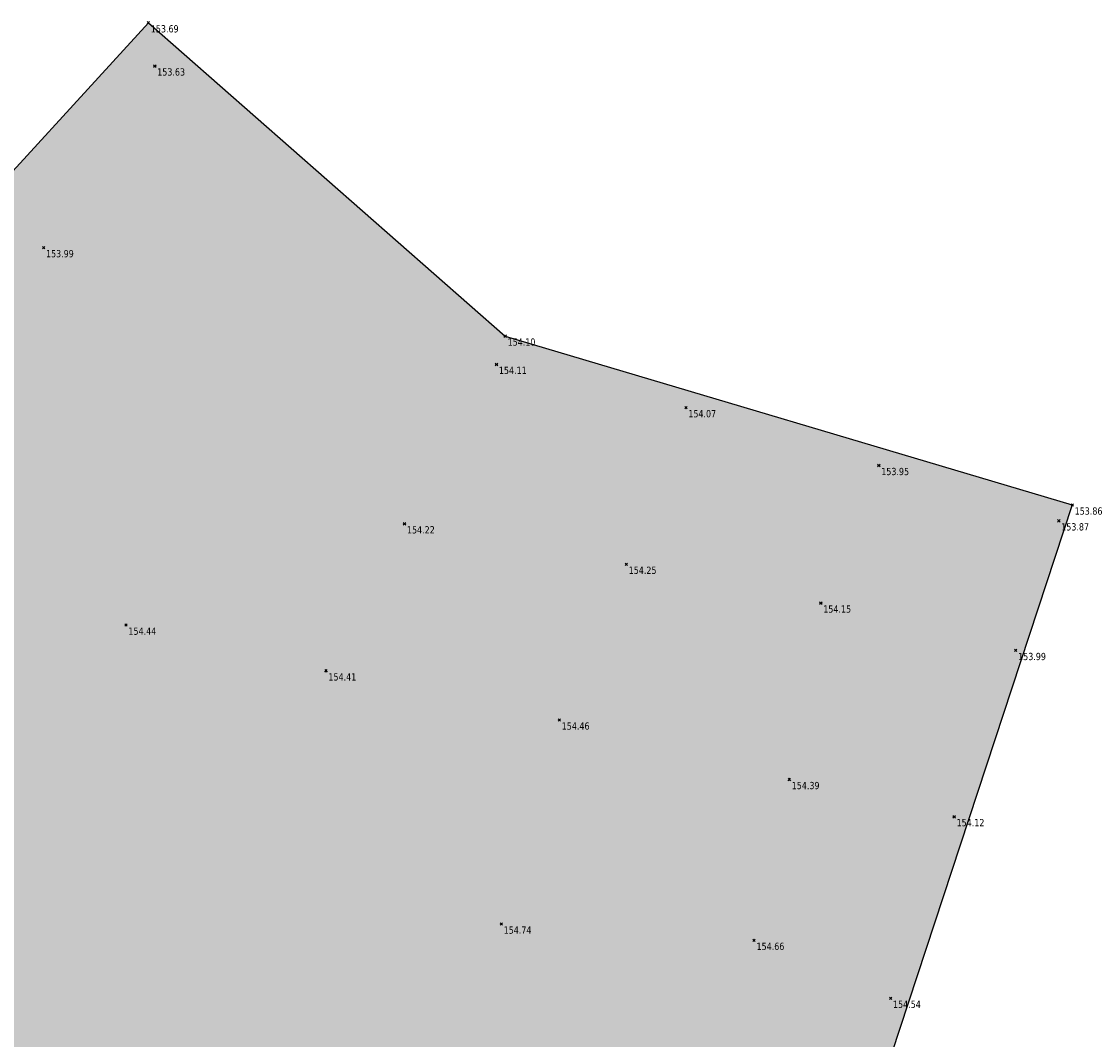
# Model space of a CAD drawing. Header units: millimetres. Extents: x 1269971 to 1270699, y 7266477 to 7267043.
# Tile 25 of 25: x 1270655 to 1270699, y 7266637 to 7266679. Entities that reach past the tile are written whole.
import ezdxf
from ezdxf.enums import TextEntityAlignment as Align

# ---------------------------------------------------------------- set-up
doc = ezdxf.new("R2010")
doc.units = ezdxf.units.MM
doc.header["$LTSCALE"] = 2
doc.header["$PDMODE"] = 3
doc.header["$PDSIZE"] = 0.05
doc.linetypes.add('Continue', pattern=[1, 1, 0])
doc.layers.get('0').update_dxf_attribs({"linetype": 'Continue'})
for name, color, linetype in [('Espv_hai_hab', 70, 'Continue'), ('Limi_clo', 7, 'Cloture_Legere'), ('Topo_ptco', 7, 'Continue'), ('Topo_ptco_alt', 3, 'Continue')]:
    doc.layers.add(name, color=color, linetype=linetype)
doc.styles.add('Verdana 1.0', font='verdana.ttf', dxfattribs={"width": 0.8, "height": 0.2})
doc.linetypes.add('Cloture_Legere', pattern='A,1,[1,croix.shx,S=0.2,R=0,X=-0.3,Y=0],0.0001', length=1.0001)

# ---------------------------------------------------------------- blocks, each defined once
blk = doc.blocks.new('Topo_Ptco')
at = {"color": 0}
blk.add_point((0, 0), dxfattribs=at)
at = {"layer": 'Topo_ptco_alt', "style": 'Verdana 1.0', "width": 0.8}
blk.add_attdef('ALT', text='', height=0.3, dxfattribs=at).set_placement((0.1, -0.1), align=Align.TOP_LEFT)

msp = doc.modelspace()

# ---------------------------------------------------------------- hatches: boundary and pattern name
at = {"layer": 'Espv_hai_hab'}
h = msp.add_hatch(dxfattribs=at)
h.set_pattern_fill('HAIE', color=256, scale=0.8)
h.set_pattern_definition([(109.29004622, (0.560848, 0.002973), (-4.80000000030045, 13.600000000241), [0.0482712, -16.90342488]), (161.565051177, (0.34656, 0.73), (-0.8, 1e-12), [0.050504, -2.47931812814]), (106.927513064, (0.29864, 0.746), (-3.19999999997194, 10.40000000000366), [0.054768, -19.17853644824]), (111.250505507, (0.348816, 0), (-1.59999999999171, 4.00000000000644), [0.069196, -15.38137033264]), (28.4429286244, (0.24168, 0.46568), (8.79999999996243, 4.79999999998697), [0.062208, -21.77354250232]), (83.6598082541, (0.2348, 0.40416), (-2e-13, 0.8000000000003), [0.061904, -7.18240411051]), (28.0724869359, (0.66804, 0.7642), (10.4000000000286, 5.60000000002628), [0.0387336, -13.5612664]), (69.4439547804, (0.70224, 0.03715), (0.800000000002, 2.4000000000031), [0.03896, -6.79624299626]), (122.905242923, (0.7136, 0.073632), (-1.60000000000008, 2.39999999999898), [0.04612, -16.15264538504]), (135, (0.75236, 0.1443), (-0.8, 9e-17), [0.0290216, -1.1023492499]), (156.250505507, (0.79568, 0.63888), (-12.79999999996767, 5.60000000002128), [0.062296, -21.788104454]), (45, (0.7068, 0.632), (9e-17, 0.8), [0.0451376, -1.0862332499]), (48.3664606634, (0.7136, 0.51808), (5.60000000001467, 6.4000000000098), [0.027424, -9.60585166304]), (34.6951535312, (0.71816, 0.3768), (7.99999999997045, 5.59999999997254), [0.03604, -12.61307064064]), (128.290163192, (0.44, 0.77104), (-3.19999999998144, 4.00000000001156), [0.036896, -19.32905349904]), (72.2553283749, (0.52208, 0.32888), (5.60000000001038, 17.59999999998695), [0.059824, -20.93922359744]), (115.346175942, (0.54032, 0.38584), (-0.80000000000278, 1.60000000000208), [0.047936, -16.77110083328]), (115.016893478, (0.64304, 0.21272), (-0.79999999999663, 1.6000000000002), [0.070368, -13.17198828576]), (41.1859251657, (0.62472, 0.19672), (0.8000000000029, 0.8000000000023), [0.024216, -8.47990065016]), (63.434948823, (0.59507, 0.11235), (3e-13, 0.8), [0.0152904, -1.773563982]), (131.185925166, (0.38984, 0.142), (-0.8000000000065, 0.7999999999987), [0.048456, -8.45566065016]), (159.44395478, (0.43545, 0.22402), (-2.3999999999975, 0.8000000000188), [0.0389616, -6.79624139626]), (19.7988763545, (0.29864, 0.30608), (8.79999999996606, 3.19999999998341), [0.026712, -21.22981640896]), (116.565051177, (0.40354, 0.4588), (-0.799999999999, 0.800000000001), [0.0152904, -1.773563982]), (45, (0.497, 0.5272), (9e-17, 0.8), [0.019348, -1.1120228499]), (56.309932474, (0.59275, 0.46335), (0.8, 1.599999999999), [0.0164632, -2.86797782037]), (131.185925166, (0.51528, 0.66624), (-0.8000000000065, 0.7999999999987), [0.024248, -8.47986865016]), (0, (0.28, 0.6), (0, 0.8), [0.04, -0.76]), (146.309932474, (0.04098, 0.08504), (-1.599999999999, 0.8), [0.049256, -2.83518502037]), (143.130102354, (0.08888, 0.36534), (-2.3999999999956, 1.6000000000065), [0.0569792, -3.9430208]), (36.3843518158, (0, 0.367648), (3.19999999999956, 2.39999999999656), [0.0537736, -18.82690435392]), (136.73570459, (0.043274, 0.533984), (-12.8000000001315, 11.99999999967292), [0.0532608, -18.622927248]), (25.7099537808, (0.0752, 0.71864), (1.599999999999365, 0.7999999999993), [0.073408, -23.899910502]), (127.405356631, (0.13672, 0.126), (-7.99999999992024, 10.40000000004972), [0.0488, -17.0719476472]), (45, (0.1436, 0.0075), (9e-17, 0.8), [0.0225688, -1.1088020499]), (153.434948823, (0.17095, 0.31294), (-0.8, -1e-12), [0.020348, -1.768506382]), (167.471192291, (0.19832, 0.11232), (-4.0000000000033, 0.79999999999), [0.063104, -7.31253156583]), (45, (0.16, 0.52), (9e-17, 0.8), [0.0565688, -1.0748020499])])
h.paths.add_polyline_path([(1270698.412, 7266659.362), (1270674.927, 7266666.358), (1270660.151, 7266679.326), (1270652.016, 7266670.432), (1270646.186, 7266664.041), (1270650.688, 7266653.882), (1270651.512, 7266647.992), (1270649.89, 7266645.514), (1270647.555, 7266645.404), (1270650.307, 7266636.423), (1270650.59, 7266636.27), (1270665.028, 7266633.419), (1270680.889, 7266630.24), (1270688.346, 7266628.691), (1270688.422, 7266629.057)])
h.paths.add_polyline_path([(1270686.795, 7266631.073), (1270686.904, 7266631.073), (1270687.056, 7266631.188), (1270687.056, 7266631.204), (1270687.131, 7266631.223), (1270687.209, 7266631.378), (1270687.296, 7266631.335), (1270687.383, 7266631.422), (1270687.514, 7266631.4), (1270687.601, 7266631.291), (1270687.71, 7266631.269), (1270687.71, 7266631.182), (1270687.804, 7266631.144), (1270687.993, 7266631.182), (1270687.993, 7266631.073), (1270687.971, 7266630.943), (1270687.971, 7266630.877), (1270687.993, 7266630.768), (1270687.906, 7266630.725), (1270687.971, 7266630.616), (1270687.993, 7266630.529), (1270688.058, 7266630.485), (1270687.927, 7266630.376), (1270687.906, 7266630.268), (1270687.753, 7266630.311), (1270687.688, 7266630.202), (1270687.688, 7266630.115), (1270687.514, 7266630.115), (1270687.339, 7266630.115), (1270687.296, 7266630.224), (1270687.165, 7266630.224), (1270687.021, 7266630.116), (1270686.969, 7266630.246), (1270687.013, 7266630.376), (1270686.882, 7266630.42), (1270686.817, 7266630.42), (1270686.839, 7266630.529), (1270686.701, 7266630.621), (1270686.795, 7266630.747), (1270686.795, 7266630.834), (1270686.795, 7266630.964), (1270686.839, 7266630.986)], flags=16)
h.paths.add_polyline_path([(1270687.47, 7266630.747, -1), (1270687.339, 7266630.747, -1)], flags=0)
h.paths.add_polyline_path([(1270687.76, 7266628.769), (1270688.36, 7266628.769), (1270688.36, 7266628.994), (1270687.76, 7266628.994)], flags=25)
h.paths.add_polyline_path([(1270672.499, 7266633.301), (1270672.924, 7266633.301), (1270672.924, 7266633.526), (1270672.499, 7266633.526)], flags=24)
h.paths.add_polyline_path([(1270674.275, 7266641.726), (1270674.7, 7266641.726), (1270674.7, 7266641.951), (1270674.275, 7266641.951)], flags=24)
h.paths.add_polyline_path([(1270676.682, 7266650.173), (1270677.107, 7266650.173), (1270677.107, 7266650.398), (1270676.682, 7266650.398)], flags=24)
h.paths.add_polyline_path([(1270679.454, 7266656.622), (1270679.879, 7266656.622), (1270679.879, 7266656.847), (1270679.454, 7266656.847)], flags=24)
h.paths.add_polyline_path([(1270687.513, 7266655.018), (1270687.938, 7266655.018), (1270687.938, 7266655.243), (1270687.513, 7266655.243)], flags=24)
h.paths.add_polyline_path([(1270686.205, 7266647.71), (1270686.63, 7266647.71), (1270686.63, 7266647.935), (1270686.205, 7266647.935)], flags=24)
h.paths.add_polyline_path([(1270684.749, 7266641.054), (1270685.174, 7266641.054), (1270685.174, 7266641.279), (1270684.749, 7266641.279)], flags=24)
h.paths.add_polyline_path([(1270683.296, 7266635.487), (1270683.721, 7266635.487), (1270683.721, 7266635.712), (1270683.296, 7266635.712)], flags=24)
h.paths.add_polyline_path([(1270650.456, 7266637.713), (1270650.881, 7266637.713), (1270650.881, 7266637.938), (1270650.456, 7266637.938)], flags=24)
h.paths.add_polyline_path([(1270649.227, 7266645.227), (1270649.827, 7266645.227), (1270649.827, 7266645.452), (1270649.227, 7266645.452)], flags=24)
h.paths.add_polyline_path([(1270650.85, 7266647.704), (1270651.45, 7266647.704), (1270651.45, 7266647.929), (1270650.85, 7266647.929)], flags=25)
h.paths.add_polyline_path([(1270652.1, 7266660.608), (1270652.525, 7266660.608), (1270652.525, 7266660.833), (1270652.1, 7266660.833)], flags=24)
h.paths.add_polyline_path([(1270651.353, 7266670.144), (1270651.953, 7266670.144), (1270651.953, 7266670.369), (1270651.353, 7266670.369)], flags=25)
h.paths.add_polyline_path([(1270659.488, 7266679.039), (1270660.088, 7266679.039), (1270660.088, 7266679.264), (1270659.488, 7266679.264)], flags=25)
h.paths.add_polyline_path([(1270659.929, 7266677.252), (1270660.354, 7266677.252), (1270660.354, 7266677.477), (1270659.929, 7266677.477)], flags=24)
h.paths.add_polyline_path([(1270655.322, 7266669.731), (1270655.747, 7266669.731), (1270655.747, 7266669.956), (1270655.322, 7266669.956)], flags=24)
h.paths.add_polyline_path([(1270652.464, 7266664.609), (1270652.889, 7266664.609), (1270652.889, 7266664.834), (1270652.464, 7266664.834)], flags=24)
h.paths.add_polyline_path([(1270652.446, 7266656.173), (1270652.871, 7266656.173), (1270652.871, 7266656.398), (1270652.446, 7266656.398)], flags=24)
h.paths.add_polyline_path([(1270658.737, 7266654.102), (1270659.162, 7266654.102), (1270659.162, 7266654.327), (1270658.737, 7266654.327)], flags=24)
h.paths.add_polyline_path([(1270667.02, 7266652.208), (1270667.445, 7266652.208), (1270667.445, 7266652.433), (1270667.02, 7266652.433)], flags=24)
h.paths.add_polyline_path([(1270670.272, 7266658.297), (1270670.697, 7266658.297), (1270670.697, 7266658.522), (1270670.272, 7266658.522)], flags=24)
h.paths.add_polyline_path([(1270674.078, 7266664.899), (1270674.503, 7266664.899), (1270674.503, 7266665.124), (1270674.078, 7266665.124)], flags=24)
h.paths.add_polyline_path([(1270674.264, 7266666.07), (1270674.864, 7266666.07), (1270674.864, 7266666.295), (1270674.264, 7266666.295)], flags=24)
h.paths.add_polyline_path([(1270681.925, 7266663.104), (1270682.35, 7266663.104), (1270682.35, 7266663.329), (1270681.925, 7266663.329)], flags=24)
h.paths.add_polyline_path([(1270689.914, 7266660.712), (1270690.339, 7266660.712), (1270690.339, 7266660.937), (1270689.914, 7266660.937)], flags=24)
h.paths.add_polyline_path([(1270697.368, 7266658.419), (1270697.793, 7266658.419), (1270697.793, 7266658.644), (1270697.368, 7266658.644)], flags=24)
h.paths.add_polyline_path([(1270697.75, 7266659.075), (1270698.35, 7266659.075), (1270698.35, 7266659.3), (1270697.75, 7266659.3)], flags=24)
h.paths.add_polyline_path([(1270695.583, 7266653.053), (1270696.008, 7266653.053), (1270696.008, 7266653.278), (1270695.583, 7266653.278)], flags=24)
h.paths.add_polyline_path([(1270693.034, 7266646.175), (1270693.459, 7266646.175), (1270693.459, 7266646.4), (1270693.034, 7266646.4)], flags=24)
h.paths.add_polyline_path([(1270690.399, 7266638.654), (1270690.824, 7266638.654), (1270690.824, 7266638.879), (1270690.399, 7266638.879)], flags=24)
h.paths.add_polyline_path([(1270688.002, 7266631.336), (1270688.427, 7266631.336), (1270688.427, 7266631.561), (1270688.002, 7266631.561)], flags=24)
h.paths.add_polyline_path([(1270687.042, 7266630.459), (1270687.342, 7266630.459), (1270687.342, 7266630.684), (1270687.042, 7266630.684)], flags=8)

# ---------------------------------------------------------------- linework, layer by layer
at = {"layer": 'Limi_clo', "flags": 128}
msp.add_lwpolyline([(1270637.212, 7266654.259), (1270639.597, 7266656.819), (1270652.016, 7266670.432), (1270660.151, 7266679.326), (1270674.927, 7266666.358), (1270698.412, 7266659.362), (1270688.422, 7266629.057), (1270690.026, 7266628.342)], dxfattribs=at)

# ---------------------------------------------------------------- block references
at = {"layer": 'Topo_ptco'}
ref = msp.add_blockref('Topo_Ptco', (1270660.151, 7266679.326, 153.695), dxfattribs=at)
ref.add_attrib('ALT', '153.69', dxfattribs={"layer": 'Topo_ptco_alt', "height": 0.3, "style": 'Verdana 1.0', "width": 0.8}).set_placement((1270660.251, 7266679.226, 153.695), align=Align.TOP_LEFT)
ref = msp.add_blockref('Topo_Ptco', (1270660.416, 7266677.54, 153.632), dxfattribs=at)
ref.add_attrib('ALT', '153.63', dxfattribs={"layer": 'Topo_ptco_alt', "height": 0.3, "style": 'Verdana 1.0', "width": 0.8}).set_placement((1270660.516, 7266677.44, 153.632), align=Align.TOP_LEFT)
for p in [(1270660.416, 7266677.54, 153.632), (1270655.809, 7266670.018, 153.993), (1270674.566, 7266665.186, 154.115), (1270682.412, 7266663.392, 154.069), (1270690.402, 7266660.999, 153.946), (1270697.855, 7266658.707, 153.866), (1270670.759, 7266658.584, 154.222), (1270679.942, 7266656.91, 154.248), (1270688, 7266655.306, 154.149), (1270659.225, 7266654.389, 154.44), (1270696.071, 7266653.34, 153.987), (1270667.507, 7266652.495, 154.411), (1270677.169, 7266650.461, 154.464), (1270686.693, 7266647.997, 154.388), (1270693.522, 7266646.463, 154.12), (1270674.763, 7266642.013, 154.745), (1270685.237, 7266641.341, 154.658), (1270690.887, 7266638.941, 154.543)]:
    msp.add_blockref('Topo_Ptco', p, dxfattribs=at)
ref = msp.add_blockref('Topo_Ptco', (1270655.809, 7266670.018, 153.993), dxfattribs=at)
ref.add_attrib('ALT', '153.99', dxfattribs={"layer": 'Topo_ptco_alt', "height": 0.3, "style": 'Verdana 1.0', "width": 0.8}).set_placement((1270655.909, 7266669.918, 153.993), align=Align.TOP_LEFT)
ref = msp.add_blockref('Topo_Ptco', (1270674.927, 7266666.358, 154.103), dxfattribs=at)
ref.add_attrib('ALT', '154.10', dxfattribs={"layer": 'Topo_ptco_alt', "height": 0.3, "style": 'Verdana 1.0', "width": 0.8}).set_placement((1270675.027, 7266666.258, 154.103), align=Align.TOP_LEFT)
ref = msp.add_blockref('Topo_Ptco', (1270674.566, 7266665.186, 154.115), dxfattribs=at)
ref.add_attrib('ALT', '154.11', dxfattribs={"layer": 'Topo_ptco_alt', "height": 0.3, "style": 'Verdana 1.0', "width": 0.8}).set_placement((1270674.666, 7266665.086, 154.115), align=Align.TOP_LEFT)
ref = msp.add_blockref('Topo_Ptco', (1270682.412, 7266663.392, 154.069), dxfattribs=at)
ref.add_attrib('ALT', '154.07', dxfattribs={"layer": 'Topo_ptco_alt', "height": 0.3, "style": 'Verdana 1.0', "width": 0.8}).set_placement((1270682.512, 7266663.292, 154.069), align=Align.TOP_LEFT)
ref = msp.add_blockref('Topo_Ptco', (1270690.402, 7266660.999, 153.946), dxfattribs=at)
ref.add_attrib('ALT', '153.95', dxfattribs={"layer": 'Topo_ptco_alt', "height": 0.3, "style": 'Verdana 1.0', "width": 0.8}).set_placement((1270690.502, 7266660.899, 153.946), align=Align.TOP_LEFT)
ref = msp.add_blockref('Topo_Ptco', (1270698.412, 7266659.362, 153.862), dxfattribs=at)
ref.add_attrib('ALT', '153.86', dxfattribs={"layer": 'Topo_ptco_alt', "height": 0.3, "style": 'Verdana 1.0', "width": 0.8}).set_placement((1270698.512, 7266659.262, 153.862), align=Align.TOP_LEFT)
ref = msp.add_blockref('Topo_Ptco', (1270697.855, 7266658.707, 153.866), dxfattribs=at)
ref.add_attrib('ALT', '153.87', dxfattribs={"layer": 'Topo_ptco_alt', "height": 0.3, "style": 'Verdana 1.0', "width": 0.8}).set_placement((1270697.955, 7266658.607, 153.866), align=Align.TOP_LEFT)
ref = msp.add_blockref('Topo_Ptco', (1270670.759, 7266658.584, 154.222), dxfattribs=at)
ref.add_attrib('ALT', '154.22', dxfattribs={"layer": 'Topo_ptco_alt', "height": 0.3, "style": 'Verdana 1.0', "width": 0.8}).set_placement((1270670.859, 7266658.484, 154.222), align=Align.TOP_LEFT)
ref = msp.add_blockref('Topo_Ptco', (1270679.942, 7266656.91, 154.248), dxfattribs=at)
ref.add_attrib('ALT', '154.25', dxfattribs={"layer": 'Topo_ptco_alt', "height": 0.3, "style": 'Verdana 1.0', "width": 0.8}).set_placement((1270680.042, 7266656.81, 154.248), align=Align.TOP_LEFT)
ref = msp.add_blockref('Topo_Ptco', (1270688, 7266655.306, 154.149), dxfattribs=at)
ref.add_attrib('ALT', '154.15', dxfattribs={"layer": 'Topo_ptco_alt', "height": 0.3, "style": 'Verdana 1.0', "width": 0.8}).set_placement((1270688.1, 7266655.206, 154.149), align=Align.TOP_LEFT)
ref = msp.add_blockref('Topo_Ptco', (1270659.225, 7266654.389, 154.44), dxfattribs=at)
ref.add_attrib('ALT', '154.44', dxfattribs={"layer": 'Topo_ptco_alt', "height": 0.3, "style": 'Verdana 1.0', "width": 0.8}).set_placement((1270659.325, 7266654.289, 154.44), align=Align.TOP_LEFT)
ref = msp.add_blockref('Topo_Ptco', (1270696.071, 7266653.34, 153.987), dxfattribs=at)
ref.add_attrib('ALT', '153.99', dxfattribs={"layer": 'Topo_ptco_alt', "height": 0.3, "style": 'Verdana 1.0', "width": 0.8}).set_placement((1270696.171, 7266653.24, 153.987), align=Align.TOP_LEFT)
ref = msp.add_blockref('Topo_Ptco', (1270667.507, 7266652.495, 154.411), dxfattribs=at)
ref.add_attrib('ALT', '154.41', dxfattribs={"layer": 'Topo_ptco_alt', "height": 0.3, "style": 'Verdana 1.0', "width": 0.8}).set_placement((1270667.607, 7266652.395, 154.411), align=Align.TOP_LEFT)
ref = msp.add_blockref('Topo_Ptco', (1270677.169, 7266650.461, 154.464), dxfattribs=at)
ref.add_attrib('ALT', '154.46', dxfattribs={"layer": 'Topo_ptco_alt', "height": 0.3, "style": 'Verdana 1.0', "width": 0.8}).set_placement((1270677.269, 7266650.361, 154.464), align=Align.TOP_LEFT)
ref = msp.add_blockref('Topo_Ptco', (1270686.693, 7266647.997, 154.388), dxfattribs=at)
ref.add_attrib('ALT', '154.39', dxfattribs={"layer": 'Topo_ptco_alt', "height": 0.3, "style": 'Verdana 1.0', "width": 0.8}).set_placement((1270686.793, 7266647.897, 154.388), align=Align.TOP_LEFT)
ref = msp.add_blockref('Topo_Ptco', (1270693.522, 7266646.463, 154.12), dxfattribs=at)
ref.add_attrib('ALT', '154.12', dxfattribs={"layer": 'Topo_ptco_alt', "height": 0.3, "style": 'Verdana 1.0', "width": 0.8}).set_placement((1270693.622, 7266646.363, 154.12), align=Align.TOP_LEFT)
ref = msp.add_blockref('Topo_Ptco', (1270674.763, 7266642.013, 154.745), dxfattribs=at)
ref.add_attrib('ALT', '154.74', dxfattribs={"layer": 'Topo_ptco_alt', "height": 0.3, "style": 'Verdana 1.0', "width": 0.8}).set_placement((1270674.863, 7266641.913, 154.745), align=Align.TOP_LEFT)
ref = msp.add_blockref('Topo_Ptco', (1270685.237, 7266641.341, 154.658), dxfattribs=at)
ref.add_attrib('ALT', '154.66', dxfattribs={"layer": 'Topo_ptco_alt', "height": 0.3, "style": 'Verdana 1.0', "width": 0.8}).set_placement((1270685.337, 7266641.241, 154.658), align=Align.TOP_LEFT)
ref = msp.add_blockref('Topo_Ptco', (1270690.887, 7266638.941, 154.543), dxfattribs=at)
ref.add_attrib('ALT', '154.54', dxfattribs={"layer": 'Topo_ptco_alt', "height": 0.3, "style": 'Verdana 1.0', "width": 0.8}).set_placement((1270690.987, 7266638.841, 154.543), align=Align.TOP_LEFT)

doc.saveas('drawing.dxf')
